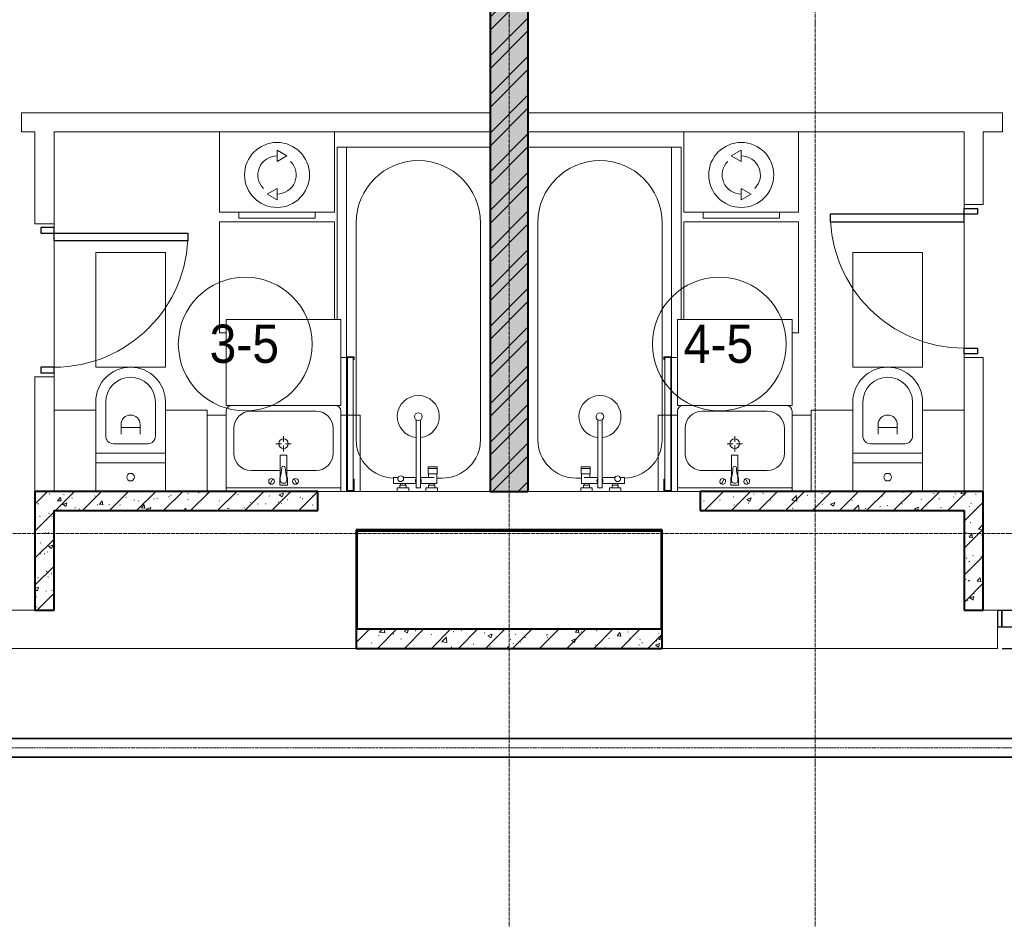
# Model space of a CAD drawing. Header units: millimetres. Extents: x 5617 to 109486, y 7718 to 230949.
# Tile 26 of 55: x 44570 to 49720, y 68783 to 73487. Entities that reach past the tile are written whole.
import ezdxf

# ---------------------------------------------------------------- set-up
doc = ezdxf.new("R2010")
doc.units = ezdxf.units.MM
for name, pattern in [('ADSK_Линия сетки', [25, 20, -2.5, 0, -2.5]), ('Линия сетки', [25, 20, -2.5, 0, -2.5]), ('Осевая', [14, 10, -2, 0, -2])]:
    doc.linetypes.add(name, pattern=pattern)
for name, color, linetype, lineweight in [('Двери', 7, 'Continuous', 18), ('Кабельные лотки', 7, 'Continuous', 18), ('Каркас_Импост', 7, 'Continuous', 30), ('Марки помещений', 7, 'Continuous', 20), ('Мебель', 7, 'Continuous', 18), ('Монтажный зазор', 7, 'Continuous', 30), ('Осевая линия', 7, 'Осевая', 18), ('Оси', 7, 'Continuous', 9), ('Панель', 7, 'Continuous', 30), ('Перекрытия', 7, 'Continuous', 18), ('Сантехнические приборы', 7, 'Continuous', 18), ('Стены', 7, 'Continuous', 18), ('Стены разрез', 7, 'Continuous', 40), ('Электрооборудование', 7, 'Continuous', 18)]:
    doc.layers.add(name, color=color, linetype=linetype, lineweight=lineweight)
doc.styles.add('Arial_3', font='arial.ttf', dxfattribs={"width": 0.9, "height": 200})
pattern_1 = [(50, (0, 0), (218.62117, -19.1268), [22.86, -251.46]), (355, (0, 0), (-42.29187, 229.2684), [18.288, -201.168]), (100.451, (18.22, -1.6), (176.33107, 210.13963), [19.428, -213.708]), (46.184, (0, 60.96), (325.29495, -50.45164), [34.29, -377.19]), (96.636, (27.1, 56.76), (284.883, 296.91266), [29.142, -320.562]), (351.184, (0, 60.96), (284.8858, 296.9107), [27.432, -301.752]), (21, (30.48, 45.72), (181.93753, -122.71832), [22.86, -251.46]), (326, (30.48, 45.72), (74.16223, 221.0262), [18.288, -201.168]), (71.451, (45.64, 35.5), (256.10035, 98.30526), [19.428, -213.708]), (37.5, (0, 0), (3.70639, 101.465895), [3.353, -195.377, 3.353, -200.863, -201.93]), (37.5, (0, 0), (3.70639, 101.465895), [-402.946, 3.353, -198.577]), (7.5, (0, 0), (80.18358, 120.21653), [3.353, -113.081, 3.353, -190.805, -76.962]), (7.5, (0, 0), (80.18358, 120.21653), [-310.591, 3.353, -73.609]), (327.5, (-67.97, 0), (162.708646, -6.87497), [3.353, -72.847, 3.353, -234.391, -315.468]), (327.5, (-67.97, 0), (162.708646, -6.87497), [-313.944, 3.353, -312.115]), (317.5, (-98.45, 0), (177.75468, 30.51183), [3.353, -95.707, 3.353, -154.534, -224.028]), (317.5, (-98.45, 0), (177.75468, 30.51183), [-256.946, 3.353, -220.675])]
pattern_2 = [(45, (0, 0), (-70.71068, 70.71068), [])]

# ---------------------------------------------------------------- blocks, each defined once
blk = doc.blocks.new('A_DOR_Door - Вн_3_Одинарная_800x2100-2793344-МКСС_K3_L23__76_050_')
at = {"layer": 'Двери', "color": 254, "lineweight": 30, "true_color": 0xcccccc}
for p, q in [((-350, 50), (-350, 750)), ((-350, 750), (-310, 750)), ((-350, 50), (-350, 750)), ((-310, 750), (-310, 50)), ((-380, 50), (-380, -20)), ((-350, 50), (-380, 50)), ((-310, 50), (-350, 50)), ((-350, -20), (-350, 50)), ((380, 50), (350, 50)), ((350, 50), (350, -20)), ((380, -20), (380, 50)), ((-380, -20), (-350, -20)), ((350, -20), (380, -20))]:
    blk.add_line(p, q, dxfattribs=at)
at = {"layer": 'Двери', "color": 254, "lineweight": 9, "true_color": 0xe5e5e5}
blk.add_arc((-350, 50), 700, 360, 90, dxfattribs=at)
blk = doc.blocks.new('A_DOR_Door - Вн_3_Одинарная_800x2100-2793291-МКСС_K3_L23__76_050_')
at = {"layer": 'Двери', "color": 254, "lineweight": 30, "true_color": 0xcccccc}
for p, q in [((-380, 20), (-350, 20)), ((-380, -50), (-380, 20)), ((-350, 20), (-350, -50)), ((350, -50), (350, 20)), ((350, 20), (380, 20)), ((380, 20), (380, -50)), ((-350, -50), (-380, -50)), ((-350, -50), (-350, -750)), ((-310, -50), (-350, -50)), ((-350, -50), (-350, -750)), ((-310, -750), (-310, -50)), ((380, -50), (350, -50)), ((-350, -750), (-310, -750))]:
    blk.add_line(p, q, dxfattribs=at)
at = {"layer": 'Двери', "color": 254, "lineweight": 9, "true_color": 0xe5e5e5}
blk.add_arc((-350, -50), 700, 270, 0, dxfattribs=at)
blk = doc.blocks.new('MR_Зона обслуживания - MR_Зона обслуживания-2637390-МКСС_K3_L23__76_050_')
at = {"layer": 'Мебель', "color": 254, "lineweight": 9, "true_color": 0xcccccc}
for p, q in [((182.5, 0), (-182.5, 0)), ((-182.5, 0), (-182.5, -600)), ((182.5, -600), (182.5, 0)), ((-182.5, -600), (182.5, -600))]:
    blk.add_line(p, q, dxfattribs=at)
blk = doc.blocks.new('MR_Зона обслуживания - MR_Зона обслуживания-2637393-МКСС_K3_L23__76_050_')
at = {"layer": 'Мебель', "color": 254, "lineweight": 9, "true_color": 0xcccccc}
for p, q in [((-108.75, 0), (-108.75, -425)), ((108.75, -425), (108.75, 0)), ((-108.75, -425), (108.75, -425))]:
    blk.add_line(p, q, dxfattribs=at)
blk = doc.blocks.new('MR_Зона обслуживания - MR_Зона обслуживания-V2-МКСС_K3_L23__76_050_')
at = {"layer": 'Мебель', "color": 254, "lineweight": 9, "true_color": 0xcccccc}
for p, q in [((108.75, -425), (108.75, 0)), ((-108.75, -400), (-108.75, -425)), ((-108.75, -425), (108.75, -425))]:
    blk.add_line(p, q, dxfattribs=at)
blk = doc.blocks.new('MR_Зона обслуживания - MR_Зона обслуживания-V3-МКСС_K3_L23__76_050_')
at = {"layer": 'Мебель', "color": 254, "lineweight": 9, "true_color": 0xcccccc}
for p, q in [((550, 0), (-550, 0)), ((-550, 0), (-550, -50)), ((550, -30), (550, 0)), ((-550, -50), (350, -50))]:
    blk.add_line(p, q, dxfattribs=at)
blk = doc.blocks.new('MR_Зона обслуживания - MR_Зона обслуживания-2637421-МКСС_K3_L23__76_050_')
at = {"layer": 'Мебель', "color": 254, "lineweight": 9, "true_color": 0xcccccc}
for p, q in [((300, 450), (-300, 450)), ((-300, 450), (-300, 0)), ((300, 0), (300, 450)), ((-300, 0), (300, 0))]:
    blk.add_line(p, q, dxfattribs=at)
blk = doc.blocks.new('MR_Зона обслуживания - MR_Зона обслуживания-2637422-МКСС_K3_L23__76_050_')
at = {"layer": 'Мебель', "color": 254, "lineweight": 9, "true_color": 0xcccccc}
for p, q in [((50, 400), (-50, 400)), ((-50, 400), (-50, 0)), ((50, 0), (50, 400)), ((-50, 0), (50, 0))]:
    blk.add_line(p, q, dxfattribs=at)
blk = doc.blocks.new('MR_Зона обслуживания - MR_Зона обслуживания-V4-МКСС_K3_L23__76_050_')
at = {"layer": 'Мебель', "color": 254, "lineweight": 9, "true_color": 0xcccccc}
for p, q in [((50, 400), (-50, 400)), ((-50, 400), (-50, 0)), ((50, 0), (50, 400))]:
    blk.add_line(p, q, dxfattribs=at)
blk = doc.blocks.new('MR_Зона обслуживания - MR_Зона обслуживания-2637433-МКСС_K3_L23__76_050_')
at = {"layer": 'Мебель', "color": 254, "lineweight": 9, "true_color": 0xcccccc}
for p, q in [((300, 580), (265.9, 580)), ((300, 0), (300, 580)), ((-300, 510), (-300, 0)), ((-300, 0), (300, 0))]:
    blk.add_line(p, q, dxfattribs=at)
blk = doc.blocks.new('MR_Зона обслуживания - MR_Зона обслуживания-2637411-МКСС_K3_L23__76_050_')
at = {"layer": 'Мебель', "color": 254, "lineweight": 9, "true_color": 0xcccccc}
for p, q in [((182.5, 600), (-182.5, 600)), ((-182.5, 600), (-182.5, 0)), ((182.5, 0), (182.5, 600)), ((-182.5, 0), (182.5, 0))]:
    blk.add_line(p, q, dxfattribs=at)
blk = doc.blocks.new('MR_Зона обслуживания - MR_Зона обслуживания-V5-МКСС_K3_L23__76_050_')
at = {"layer": 'Мебель', "color": 254, "lineweight": 9, "true_color": 0xcccccc}
for p, q in [((108.75, 425), (-108.75, 425)), ((-108.75, 425), (-108.75, 0)), ((108.75, 0), (108.75, 425))]:
    blk.add_line(p, q, dxfattribs=at)
blk = doc.blocks.new('MR_Зона обслуживания - MR_Зона обслуживания-V6-МКСС_K3_L23__76_050_')
at = {"layer": 'Мебель', "color": 254, "lineweight": 9, "true_color": 0xcccccc}
for p, q in [((108.75, 425), (-108.75, 425)), ((-108.75, 425), (-108.75, 400)), ((108.75, 0), (108.75, 425))]:
    blk.add_line(p, q, dxfattribs=at)
blk = doc.blocks.new('MR_Зона обслуживания - MR_Зона обслуживания-2637408-МКСС_K3_L23__76_050_')
at = {"layer": 'Мебель', "color": 254, "lineweight": 9, "true_color": 0xcccccc}
for p, q in [((300, 0), (-300, 0)), ((-300, 0), (-300, -450)), ((300, -450), (300, 0)), ((-300, -450), (300, -450))]:
    blk.add_line(p, q, dxfattribs=at)
blk = doc.blocks.new('MR_Зона обслуживания - MR_Зона обслуживания-2637409-МКСС_K3_L23__76_050_')
at = {"layer": 'Мебель', "color": 254, "lineweight": 9, "true_color": 0xcccccc}
for p, q in [((50, 0), (-50, 0)), ((-50, 0), (-50, -400)), ((50, -400), (50, 0)), ((-50, -400), (50, -400))]:
    blk.add_line(p, q, dxfattribs=at)
blk = doc.blocks.new('MR_Зона обслуживания - MR_Зона обслуживания-V7-МКСС_K3_L23__76_050_')
at = {"layer": 'Мебель', "color": 254, "lineweight": 9, "true_color": 0xcccccc}
for p, q in [((-50, 0), (-50, -400)), ((50, -400), (50, 0)), ((-50, -400), (50, -400))]:
    blk.add_line(p, q, dxfattribs=at)
blk = doc.blocks.new('MR_Зона обслуживания - MR_Зона обслуживания-2637407-МКСС_K3_L23__76_050_')
at = {"layer": 'Мебель', "color": 254, "lineweight": 9, "true_color": 0xcccccc}
for p, q in [((300, 0), (-300, 0)), ((-300, 0), (-300, -510)), ((300, -580), (300, 0)), ((265.9, -580), (300, -580))]:
    blk.add_line(p, q, dxfattribs=at)
blk = doc.blocks.new('MR_Зона обслуживания - MR_Зона обслуживания-2637417-МКСС_K3_L23__76_050_')
at = {"layer": 'Мебель', "color": 254, "lineweight": 9, "true_color": 0xcccccc}
for p, q in [((350, 50), (-550, 50)), ((-550, 50), (-550, 0)), ((-550, 0), (550, 0)), ((550, 0), (550, 30))]:
    blk.add_line(p, q, dxfattribs=at)
blk = doc.blocks.new('101_Дверь_Однопольная - _НЧ_Мет_900х2100_Квартира_Пр-3472685-МКСС_K3_L23__76_050_')
at = {"layer": 'Двери', "color": 7, "lineweight": 30, "true_color": 0xffffff}
for p, q in [((-527.7, 100), (522.3, 100)), ((-527.7, -100), (522.3, -100))]:
    blk.add_line(p, q, dxfattribs=at)
at = {"layer": 'Каркас_Импост', "color": 254, "true_color": 0xcccccc}
for p, q in [((-530, 100), (-470, 100)), ((-530, 10), (-530, 100)), ((-470, 100), (-470, 60)), ((-470, 60), (-460, 60)), ((-460, 60), (-460, 10)), ((460, 60), (470, 60)), ((460, 10), (460, 60)), ((470, 100), (530, 100)), ((470, 60), (470, 100)), ((530, 100), (530, 10)), ((-460, 10), (-530, 10)), ((530, 10), (460, 10))]:
    blk.add_line(p, q, dxfattribs=at)
at = {"layer": 'Монтажный зазор', "color": 254, "true_color": 0xcccccc}
for p, q in [((-550, 100), (-530, 100)), ((-550, 10), (-550, 100)), ((-530, 100), (-530, 10)), ((530, 10), (530, 100)), ((530, 100), (550, 100)), ((550, 100), (550, 10)), ((-530, 10), (-550, 10)), ((550, 10), (530, 10))]:
    blk.add_line(p, q, dxfattribs=at)
at = {"layer": 'Панель', "color": 254, "true_color": 0xcccccc}
for p, q in [((-470, 1040), (-430, 1040)), ((-470, 100), (-470, 1040)), ((-430, 1040), (-430, 100)), ((-430, 100), (-470, 100))]:
    blk.add_line(p, q, dxfattribs=at)
blk.add_arc((-470, 100), 940, 0, 90, dxfattribs=at)
blk = doc.blocks.new('MR_Унитаз напольный - Санузел с ванной-2507020-МКСС_K3_L23__76_050_')
at = {"layer": 'Сантехнические приборы', "color": 253, "true_color": 0xaaaaaa}
for p, q in [((-182.5, 200), (-182.5, 50)), ((182.5, 200), (-182.5, 200)), ((182.5, 50), (182.5, 200)), ((-182.5, 50), (182.5, 50)), ((182.5, 50), (-182.5, 50)), ((-182.5, 50), (-182.5, 0)), ((-182.5, 0), (182.5, 0)), ((182.5, 0), (182.5, 50)), ((182.5, 0), (-182.5, 0)), ((-182.5, 0), (-182.5, -267.5)), ((-90, -50), (90, -50)), ((182.5, -267.5), (182.5, 0)), ((-130, -267.5), (-130, -90)), ((-50, -150), (-50, -100)), ((50, -100), (50, -150)), ((130, -90), (130, -267.5)), ((-50, -135), (50, -135))]:
    blk.add_line(p, q, dxfattribs=at)
for centre, radius, start, end in [((0, 125), 20, 0, 180), ((0, 125), 20, 180, 0), ((-90, -90), 40, 90, 180), ((90, -90), 40, 360, 90), ((0, -150), 50, 180, 0), ((0, -267.5), 182.5, 180, 360), ((0, -267.5), 130, 180, 0)]:
    blk.add_arc(centre, radius, start, end, dxfattribs=at)
blk = doc.blocks.new('MR_Ванна - Санузел с ванной_1800x750-2507057-МКСС_K3_L23__76_050_')
at = {"layer": 'Сантехнические приборы', "color": 253, "true_color": 0xaaaaaa}
for p, q in [((900, 0), (-900, 0)), ((-900, 0), (-900, -750)), ((900, -275.2), (900, 0)), ((-505, -50), (630, -50)), ((830, -250), (830, -278.8)), ((780, -276.9), (770.9, -276.9)), ((770.9, -276.9), (770.9, -323.9)), ((807.5, -276.9), (780, -276.9)), ((780, -276.9), (780, -323.9)), ((780, -323.9), (780, -276.9)), ((807.5, -323.9), (807.5, -276.9)), ((858, -278.8), (807.5, -278.8)), ((807.5, -278.8), (807.5, -321.6)), ((826.3, -291.7), (826.3, -363.7)), ((858, -291.7), (858, -278.8)), ((858, -363.7), (858, -291.7)), ((866, -291.7), (858, -291.7)), ((858, -291.7), (858, -318.6)), ((880, -289), (866, -289)), ((866, -289), (866, -321)), ((866, -318.6), (866, -291.7)), ((900, -275.2), (880, -275.2)), ((880, -275.2), (880, -335)), ((880, -321), (880, -289)), ((900, -335), (900, -275.2)), ((770.9, -323.9), (780, -323.9)), ((780, -323.9), (807.5, -323.9)), ((807.5, -321.6), (826.3, -321.6)), ((858, -318.6), (866, -318.6)), ((866, -321), (880, -321)), ((880, -335), (900, -335)), ((900, -425), (900, -335)), ((880, -363.7), (524.9, -363.7)), ((524.9, -386.3), (880, -386.3)), ((826.3, -386.3), (826.3, -453.7)), ((858, -504.1), (858, -386.3)), ((880, -386.3), (880, -363.7)), ((858, -441.4), (858, -468.3)), ((866, -441.4), (858, -441.4)), ((866, -439), (866, -471)), ((880, -439), (866, -439)), ((866, -468.3), (866, -441.4)), ((880, -425), (880, -484.8)), ((900, -425), (880, -425)), ((880, -471), (880, -439)), ((900, -484.8), (900, -425)), ((826.3, -480.7), (826.3, -504.1)), ((826.3, -504.1), (858, -504.1)), ((858, -468.3), (866, -468.3)), ((866, -471), (880, -471)), ((880, -484.8), (900, -484.8)), ((900, -710), (900, -484.8)), ((630, -700), (-505, -700)), ((195, -710), (195, -750.1)), ((210, -710), (195, -710)), ((200, -745.1), (200, -715)), ((200, -715), (210, -715)), ((895, -715), (200, -715)), ((200, -715), (200, -745.1)), ((210, -715), (210, -710)), ((900, -710), (835, -710)), ((835, -710), (835, -715)), ((835, -715), (895, -715)), ((895, -715), (895, -745.1)), ((895, -745.1), (895, -715)), ((900, -750), (900, -710)), ((-900, -750), (195.1, -750)), ((195, -750.1), (210, -750.1)), ((210, -745.1), (200, -745.1)), ((200, -745.1), (895, -745.1)), ((210, -750.1), (210, -745.1)), ((210, -750), (885, -750)), ((895, -745.1), (885, -745.1)), ((885, -745.1), (885, -750)), ((885, -750), (900, -750))]:
    blk.add_line(p, q, dxfattribs=at)
for centre, radius, start, end in [((-505, -375), 325, 90, 270), ((630, -250), 200, 360, 90), ((508.5, -375), 110, 5.916, 354.084), ((508.5, -375), 20, 90, 270), ((508.5, -375), 20, 270, 90), ((843.9, -375), 15.5, 47.0093, 132.9907), ((508.5, -375), 20, 325.4667, 34.5333), ((843.9, -375), 15.5, 227.0093, 312.9907), ((832.8, -467.2), 15, 90, 270), ((832.8, -467.2), 15, 244.0483, 115.9517), ((832.8, -467.2), 15, 270, 90), ((630, -500), 200, 270, 358.8143)]:
    blk.add_arc(centre, radius, start, end, dxfattribs=at)
blk = doc.blocks.new('MR_Тумба-Умывальник с зеркалом - Тумба-умывальник_600-2637418-МКСС_K3_L23__76_050_')
at = {"layer": 'Сантехнические приборы', "color": 253, "true_color": 0xaaaaaa}
for p, q in [((-300, 0), (-300, 420)), ((-270, 450), (270, 450)), ((-170, 420), (170, 420)), ((300, 420), (300, 0)), ((-260, 200), (-260, 330)), ((260, 330), (260, 200)), ((0, 290), (0, 260)), ((-10, 250), (-40, 250)), ((0, 210), (0, 240)), ((40, 250), (10, 250)), ((-17, 73.1), (-17, 187.9)), ((-14, 190.9), (14, 190.9)), ((17, 187.9), (17, 73.1)), ((-17, 110), (-170, 110)), ((170, 110), (17, 110)), ((-69.7, 39.8), (-55.6, 66.3)), ((-20, 73.1), (-17, 73.1)), ((-20, 33.1), (-20, 73.1)), ((-17, 60), (-17, 73.1)), ((17, 73.1), (17, 60)), ((17, 73.1), (20, 73.1)), ((20, 73.1), (20, 33.1)), ((69.7, 39.8), (55.6, 66.3)), ((-300, 20), (300, 20)), ((300, 0), (-300, 0)), ((20, 33.1), (-20, 33.1))]:
    blk.add_line(p, q, dxfattribs=at)
for centre, radius, start, end in [((-270, 420), 30, 90, 180), ((-170, 330), 90, 90, 180), ((170, 330), 90, 0, 90), ((270, 420), 30, 0, 90), ((0, 250), 25, 360, 180), ((0, 250), 25, 180, 360), ((-170, 200), 90, 180, 270), ((-14, 187.9), 3, 90, 180), ((-14, 187.9), 3, 105, 165), ((14, 187.9), 3, 0, 90), ((14, 187.9), 3, 15, 75), ((170, 200), 90, 270, 0), ((-217.6, 129.9), 208.5, 344.1823, 358.4054), ((0, 124.1), 9.19, 0, 180), ((217.6, 129.9), 208.5, 181.5946, 195.8177), ((-62.7, 53.1), 15, 0, 180), ((-62.7, 53.1), 15, 180, 0), ((0, 60), 17, 180, 0), ((62.7, 53.1), 15, 0, 180), ((62.7, 53.1), 15, 180, 0)]:
    blk.add_arc(centre, radius, start, end, dxfattribs=at)
blk = doc.blocks.new('MR_Стиральная машина - Стиральная машина_450-2637432-МКСС_K3_L23__76_050_')
at = {"layer": 'Электрооборудование', "color": 253, "true_color": 0xaaaaaa}
for p, q in [((-300, 420), (300, 420)), ((-300, 0), (-300, 420)), ((-200, 450), (200, 450)), ((-200, 420), (-200, 450)), ((200, 450), (200, 420)), ((300, 420), (300, 0)), ((0, 355), (52, 325)), ((0, 295), (0, 355)), ((52, 325), (0, 295)), ((-52, 125), (0, 155)), ((0, 155), (0, 95)), ((0, 95), (-52, 125)), ((300, 0), (-300, 0))]:
    blk.add_line(p, q, dxfattribs=at)
for radius, start, end in [(170, 0, 180), (100, 90, 225), (100, 270, 45), (170, 180, 0)]:
    blk.add_arc((0, 225), radius, start, end, dxfattribs=at)
blk = doc.blocks.new('MR_Унитаз напольный - Санузел с ванной-2637410-МКСС_K3_L23__76_050_')
at = {"layer": 'Сантехнические приборы', "color": 253, "true_color": 0xaaaaaa}
for p, q in [((-182.5, 0), (-182.5, 267.5)), ((-130, 267.5), (-130, 90)), ((130, 90), (130, 267.5)), ((182.5, 267.5), (182.5, 0)), ((-50, 150), (-50, 100)), ((-50, 135), (50, 135)), ((50, 100), (50, 150)), ((182.5, 0), (-182.5, 0)), ((-182.5, -50), (-182.5, 0)), ((-182.5, 0), (182.5, 0)), ((-90, 50), (90, 50)), ((182.5, 0), (182.5, -50)), ((-182.5, -50), (182.5, -50)), ((-182.5, -200), (-182.5, -50)), ((182.5, -50), (-182.5, -50)), ((182.5, -50), (182.5, -200)), ((182.5, -200), (-182.5, -200))]:
    blk.add_line(p, q, dxfattribs=at)
for centre, radius, start, end in [((0, 267.5), 182.5, 0, 180), ((0, 267.5), 130, 360, 180), ((0, 150), 50, 360, 180), ((-90, 90), 40, 180, 270), ((90, 90), 40, 270, 360), ((0, -125), 20, 360, 180), ((0, -125), 20, 180, 360)]:
    blk.add_arc(centre, radius, start, end, dxfattribs=at)
blk = doc.blocks.new('MR_Тумба-Умывальник с зеркалом - Тумба-умывальник_600-2507026-МКСС_K3_L23__76_050_')
at = {"layer": 'Сантехнические приборы', "color": 253, "true_color": 0xaaaaaa}
for p, q in [((-300, 0), (-300, -420)), ((300, 0), (-300, 0)), ((300, -420), (300, 0)), ((-300, -20), (300, -20)), ((-69.7, -39.8), (-55.6, -66.3)), ((20, -33.1), (-20, -33.1)), ((-20, -33.1), (-20, -73.1)), ((20, -73.1), (20, -33.1)), ((69.7, -39.8), (55.6, -66.3)), ((-20, -73.1), (-17, -73.1)), ((-17, -60), (-17, -73.1)), ((-17, -73.1), (-17, -187.9)), ((17, -73.1), (17, -60)), ((17, -187.9), (17, -73.1)), ((17, -73.1), (20, -73.1)), ((-17, -110), (-170, -110)), ((170, -110), (17, -110)), ((-260, -200), (-260, -330)), ((-14, -190.9), (14, -190.9)), ((260, -330), (260, -200)), ((-10, -250), (-40, -250)), ((0, -210), (0, -240)), ((40, -250), (10, -250)), ((0, -290), (0, -260)), ((-270, -450), (270, -450)), ((-170, -420), (170, -420))]:
    blk.add_line(p, q, dxfattribs=at)
for centre, radius, start, end in [((-62.7, -53.1), 15, 360, 180), ((0, -60), 17, 360, 180), ((62.7, -53.1), 15, 360, 180), ((-62.7, -53.1), 15, 180, 360), ((-217.6, -129.9), 208.5, 1.5946, 15.8177), ((217.6, -129.9), 208.5, 164.1823, 178.4054), ((62.7, -53.1), 15, 180, 360), ((-170, -200), 90, 90, 180), ((0, -124.1), 9.19, 180, 360), ((170, -200), 90, 360, 90), ((-14, -187.9), 3, 180, 270), ((-14, -187.9), 3, 195, 255), ((14, -187.9), 3, 270, 0), ((14, -187.9), 3, 285, 345), ((0, -250), 25, 0, 180), ((0, -250), 25, 180, 0), ((-170, -330), 90, 180, 270), ((170, -330), 90, 270, 360), ((-270, -420), 30, 180, 270), ((270, -420), 30, 270, 360)]:
    blk.add_arc(centre, radius, start, end, dxfattribs=at)
blk = doc.blocks.new('MR_Стиральная машина - Стиральная машина_450-2507058-МКСС_K3_L23__76_050_')
at = {"layer": 'Электрооборудование', "color": 253, "true_color": 0xaaaaaa}
for p, q in [((300, 0), (-300, 0)), ((-300, 0), (-300, -420)), ((300, -420), (300, 0)), ((0, -95), (-52, -125)), ((0, -155), (0, -95)), ((-52, -125), (0, -155)), ((0, -295), (0, -355)), ((52, -325), (0, -295)), ((0, -355), (52, -325)), ((-300, -420), (300, -420)), ((-200, -420), (-200, -450)), ((-200, -450), (200, -450)), ((200, -450), (200, -420))]:
    blk.add_line(p, q, dxfattribs=at)
for radius, start, end in [(170, 360, 180), (100, 135, 270), (100, 315, 90), (170, 180, 360)]:
    blk.add_arc((0, -225), radius, start, end, dxfattribs=at)
blk = doc.blocks.new('MR_Ванна - Санузел с ванной_1800x750-2637415-МКСС_K3_L23__76_050_')
at = {"layer": 'Сантехнические приборы', "color": 253, "true_color": 0xaaaaaa}
for p, q in [((-900, 0), (-900, 750)), ((-900, 750), (195.1, 750)), ((210, 750.1), (195, 750.1)), ((195, 750.1), (195, 710)), ((200, 715), (200, 745.1)), ((200, 745.1), (210, 745.1)), ((200, 745.1), (200, 715)), ((895, 745.1), (200, 745.1)), ((210, 745.1), (210, 750.1)), ((210, 750), (885, 750)), ((900, 750), (885, 750)), ((885, 750), (885, 745.1)), ((885, 745.1), (895, 745.1)), ((895, 745.1), (895, 715)), ((895, 715), (895, 745.1)), ((900, 710), (900, 750)), ((630, 700), (-505, 700)), ((195, 710), (210, 710)), ((210, 715), (200, 715)), ((200, 715), (895, 715)), ((210, 710), (210, 715)), ((895, 715), (835, 715)), ((835, 715), (835, 710)), ((835, 710), (900, 710)), ((900, 710), (900, 484.8)), ((826.3, 504.1), (858, 504.1)), ((826.3, 480.7), (826.3, 504.1)), ((858, 504.1), (858, 386.3)), ((858, 468.3), (866, 468.3)), ((858, 441.4), (858, 468.3)), ((866, 471), (880, 471)), ((866, 439), (866, 471)), ((866, 468.3), (866, 441.4)), ((880, 484.8), (900, 484.8)), ((880, 425), (880, 484.8)), ((880, 471), (880, 439)), ((900, 484.8), (900, 425)), ((826.3, 386.3), (826.3, 453.7)), ((866, 441.4), (858, 441.4)), ((880, 439), (866, 439)), ((900, 425), (880, 425)), ((900, 425), (900, 335)), ((524.9, 386.3), (880, 386.3)), ((880, 363.7), (524.9, 363.7)), ((826.3, 291.7), (826.3, 363.7)), ((858, 363.7), (858, 291.7)), ((880, 386.3), (880, 363.7)), ((770.9, 276.9), (770.9, 323.9)), ((770.9, 323.9), (780, 323.9)), ((780, 276.9), (780, 323.9)), ((780, 323.9), (807.5, 323.9)), ((780, 323.9), (780, 276.9)), ((807.5, 323.9), (807.5, 276.9)), ((807.5, 278.8), (807.5, 321.6)), ((807.5, 321.6), (826.3, 321.6)), ((858, 291.7), (858, 318.6)), ((858, 318.6), (866, 318.6)), ((866, 289), (866, 321)), ((866, 321), (880, 321)), ((866, 318.6), (866, 291.7)), ((880, 275.2), (880, 335)), ((880, 335), (900, 335)), ((880, 321), (880, 289)), ((900, 335), (900, 275.2)), ((780, 276.9), (770.9, 276.9)), ((807.5, 276.9), (780, 276.9)), ((858, 278.8), (807.5, 278.8)), ((830, 250), (830, 278.8)), ((858, 291.7), (858, 278.8)), ((866, 291.7), (858, 291.7)), ((880, 289), (866, 289)), ((900, 275.2), (880, 275.2)), ((900, 275.2), (900, 0)), ((900, 0), (-900, 0)), ((-505, 50), (630, 50))]:
    blk.add_line(p, q, dxfattribs=at)
for centre, radius, start, end in [((-505, 375), 325, 90, 270), ((630, 500), 200, 1.1857, 90), ((508.5, 375), 110, 5.916, 354.084), ((832.8, 467.2), 15, 90, 270), ((832.8, 467.2), 15, 244.0483, 115.9517), ((832.8, 467.2), 15, 270, 90), ((508.5, 375), 20, 90, 270), ((508.5, 375), 20, 270, 90), ((508.5, 375), 20, 325.4667, 34.5333), ((843.9, 375), 15.5, 47.0093, 132.9907), ((843.9, 375), 15.5, 227.0093, 312.9907), ((630, 250), 200, 270, 360)]:
    blk.add_arc(centre, radius, start, end, dxfattribs=at)
blk = doc.blocks.new('135_SLK_K3_AR_rvt-1-МКСС_K3_L23__76_050_')
at = {"layer": 'Стены разрез', "lineweight": 9, "true_color": 0xcccccc}
h = blk.add_hatch(dxfattribs=at)
h.set_pattern_fill('FP_1', color=254, style=0, pattern_type=2)
h.set_pattern_definition(pattern_1)
h.paths.add_polyline_path([(93650, 71020), (93650, 77000), (93450, 77000), (93450, 71020)])
h = blk.add_hatch(dxfattribs=at)
h.set_pattern_fill('FP_3', color=254, style=0, pattern_type=2)
h.set_pattern_definition([(45, (0, 0), (-101.02788, 101.02788), []), (45, (67.35, 0), (-101.02788, 101.02788), [])])
h.paths.add_polyline_path([(93650, 71020), (93650, 77000), (93450, 77000), (93450, 71020)])
h = blk.add_hatch(dxfattribs=at)
h.set_pattern_fill('FP_1', color=254, style=0, pattern_type=2)
h.set_pattern_definition(pattern_1)
h.paths.add_polyline_path([(91070, 70400), (91170, 70400), (91170, 71020), (91070, 71020), (91070, 70639.3)])
h = blk.add_hatch(dxfattribs=at)
h.set_pattern_fill('FP_2', color=254, style=0, pattern_type=2)
h.set_pattern_definition(pattern_2)
h.paths.add_polyline_path([(91070, 70400), (91170, 70400), (91170, 71020), (91070, 71020), (91070, 70639.3)])
h = blk.add_hatch(dxfattribs=at)
h.set_pattern_fill('FP_1', color=254, style=0, pattern_type=2)
h.set_pattern_definition(pattern_1)
h.paths.add_polyline_path([(91170, 70920), (92550, 70920), (92550, 71020), (91170, 71020)])
h = blk.add_hatch(dxfattribs=at)
h.set_pattern_fill('FP_2', color=254, style=0, pattern_type=2)
h.set_pattern_definition(pattern_2)
h.paths.add_polyline_path([(91170, 70920), (92550, 70920), (92550, 71020), (91170, 71020)])
h = blk.add_hatch(dxfattribs=at)
h.set_pattern_fill('FP_1', color=254, style=0, pattern_type=2)
h.set_pattern_definition(pattern_1)
h.paths.add_polyline_path([(95761.4, 70920), (95930, 70920), (95930, 71020), (94550, 71020), (94550, 70920), (95393.9, 70920)])
h = blk.add_hatch(dxfattribs=at)
h.set_pattern_fill('FP_2', color=254, style=0, pattern_type=2)
h.set_pattern_definition(pattern_2)
h.paths.add_polyline_path([(95761.4, 70920), (95930, 70920), (95930, 71020), (94550, 71020), (94550, 70920), (95393.9, 70920)])
h = blk.add_hatch(dxfattribs=at)
h.set_pattern_fill('FP_1', color=254, style=0, pattern_type=2)
h.set_pattern_definition(pattern_1)
h.paths.add_polyline_path([(95930, 70400), (96030, 70400), (96030, 71020), (95930, 71020), (95930, 70639.3)])
h = blk.add_hatch(dxfattribs=at)
h.set_pattern_fill('FP_2', color=254, style=0, pattern_type=2)
h.set_pattern_definition(pattern_2)
h.paths.add_polyline_path([(95930, 70400), (96030, 70400), (96030, 71020), (95930, 71020), (95930, 70639.3)])
h = blk.add_hatch(dxfattribs=at)
h.set_pattern_fill('FP_1', color=254, style=0, pattern_type=2)
h.set_pattern_definition(pattern_1)
h.paths.add_polyline_path([(94350, 70200), (94350, 70300), (92750, 70300), (92750, 70200), (93923.7, 70200)])
h = blk.add_hatch(dxfattribs=at)
h.set_pattern_fill('FP_2', color=254, style=0, pattern_type=2)
h.set_pattern_definition(pattern_2)
h.paths.add_polyline_path([(94350, 70200), (94350, 70300), (92750, 70300), (92750, 70200), (93923.7, 70200)])
at = {"layer": 'Перекрытия', "color": 254, "true_color": 0xcccccc}
for p, q in [((95930, 72520), (95930, 72500)), ((95930, 72500), (95930, 72520)), ((91170, 72400), (91170, 72420)), ((91170, 72420), (91170, 72400)), ((95930, 72430), (95930, 71770)), ((95930, 71770), (95930, 72430)), ((91170, 71670), (91170, 72330)), ((91170, 72330), (91170, 71670)), ((95930, 71740), (95930, 71720)), ((95930, 71720), (95930, 71740)), ((91170, 71620), (91170, 71640)), ((91170, 71640), (91170, 71620)), ((92550, 71020), (92650, 71020)), ((92650, 71020), (92670, 71020)), ((92770, 71020), (93450, 71020)), ((93650, 71020), (94330, 71020)), ((94430, 71020), (94450, 71020)), ((94450, 71020), (94550, 71020)), ((90395, 70400), (91070, 70400)), ((96030, 70400), (96106.3, 70400)), ((96106.3, 70400), (96104.3, 70400)), ((96104.3, 70400), (96104.3, 70200)), ((92750, 70200), (90389.3, 70200)), ((96104.3, 70200), (94350, 70200))]:
    blk.add_line(p, q, dxfattribs=at)
at = {"layer": 'Стены', "color": 254, "true_color": 0xcccccc}
for p, q in [((91000, 73000), (91070, 73000)), ((91000, 73000), (91000, 72900)), ((91170, 73000), (91070, 73000)), ((91170, 73000), (93450, 73000)), ((93650, 73000), (95930, 73000)), ((96030, 73000), (95930, 73000)), ((96030, 73000), (96130, 73000)), ((96130, 72900), (96130, 73000)), ((91070, 72900), (91000, 72900)), ((91070, 72420), (91070, 72900)), ((91170, 72900), (91170, 72420)), ((93450, 72900), (91170, 72900)), ((95930, 72900), (93650, 72900)), ((95930, 72520), (95930, 72900)), ((96030, 72900), (96030, 72520)), ((96130, 72900), (96030, 72900)), ((95930, 72520), (96030, 72520)), ((91070, 72420), (91170, 72420)), ((95930, 71445), (95930, 71720)), ((96030, 71720), (95930, 71720)), ((96030, 71720), (96030, 71020)), ((91070, 71020), (91070, 71620)), ((91170, 71620), (91070, 71620)), ((91170, 71620), (91170, 71445))]:
    blk.add_line(p, q, dxfattribs=at)
at = {"layer": 'Стены разрез', "color": 254, "true_color": 0xcccccc}
for p, q in [((93450, 77000), (93450, 71020)), ((93650, 71020), (93650, 77000)), ((91070, 71020), (91070, 70400)), ((91170, 71020), (91070, 71020)), ((92550, 71020), (91170, 71020)), ((92550, 70920), (92550, 71020)), ((93450, 71020), (93650, 71020)), ((95930, 71020), (94550, 71020)), ((94550, 71020), (94550, 70920)), ((96030, 71020), (95930, 71020)), ((96030, 70400), (96030, 71020)), ((91170, 70920), (92550, 70920)), ((91170, 70400), (91170, 70920)), ((94550, 70920), (95930, 70920)), ((95930, 70920), (95930, 70400)), ((94345, 70820), (92750, 70820)), ((92750, 70820), (92750, 70815)), ((92750, 70815), (92750, 70300)), ((92755, 70815), (94345, 70815)), ((92755, 70300), (92755, 70815)), ((94350, 70820), (94345, 70820)), ((94345, 70815), (94345, 70300)), ((94350, 70300), (94350, 70820)), ((91070, 70400), (91170, 70400)), ((95930, 70400), (96030, 70400)), ((94350, 70300), (92750, 70300)), ((92750, 70300), (92750, 70200)), ((92750, 70300), (92755, 70300)), ((94345, 70300), (94350, 70300)), ((94350, 70200), (94350, 70300)), ((92750, 70200), (94350, 70200))]:
    blk.add_line(p, q, dxfattribs=at)
at = {"layer": 'Двери', "color": 254, "lineweight": 18, "true_color": 0xe5e5e5, "rotation": 270}
for name, p in [('A_DOR_Door - Вн_3_Одинарная_800x2100-2793291-МКСС_K3_L23__76_050_', (95980, 72120)), ('A_DOR_Door - Вн_3_Одинарная_800x2100-2793344-МКСС_K3_L23__76_050_', (91120, 72020))]:
    blk.add_blockref(name, p, dxfattribs=at)
at = {"layer": 'Двери', "color": 254, "lineweight": 18, "true_color": 0xe5e5e5}
blk.add_blockref('101_Дверь_Однопольная - _НЧ_Мет_900х2100_Квартира_Пр-3472685-МКСС_K3_L23__76_050_', (96656.3, 70300), dxfattribs=at)
at = {"layer": 'Мебель', "color": 254, "lineweight": 18, "true_color": 0xe5e5e5}
for name, p, rotation in [('MR_Зона обслуживания - MR_Зона обслуживания-V3-МКСС_K3_L23__76_050_', (92700, 72270), 269.9999999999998), ('MR_Зона обслуживания - MR_Зона обслуживания-2637417-МКСС_K3_L23__76_050_', (94400, 72270), 270.0000000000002), ('MR_Зона обслуживания - MR_Зона обслуживания-2637433-МКСС_K3_L23__76_050_', (92335.9, 72430), 180), ('MR_Зона обслуживания - MR_Зона обслуживания-2637390-МКСС_K3_L23__76_050_', (91570, 71670), 180), ('MR_Зона обслуживания - MR_Зона обслуживания-2637408-МКСС_K3_L23__76_050_', (94730, 71470), 180), ('MR_Зона обслуживания - MR_Зона обслуживания-2637393-МКСС_K3_L23__76_050_', (91278.7, 71020), 180), ('MR_Зона обслуживания - MR_Зона обслуживания-V2-МКСС_K3_L23__76_050_', (91861.2, 71020), 180), ('MR_Зона обслуживания - MR_Зона обслуживания-2637409-МКСС_K3_L23__76_050_', (94380, 71020), 180), ('MR_Зона обслуживания - MR_Зона обслуживания-V7-МКСС_K3_L23__76_050_', (95080, 71020), 180)]:
    blk.add_blockref(name, p, dxfattribs=dict(at, rotation=rotation))
for name, p in [('MR_Зона обслуживания - MR_Зона обслуживания-2637407-МКСС_K3_L23__76_050_', (94764.1, 72430)), ('MR_Зона обслуживания - MR_Зона обслуживания-2637411-МКСС_K3_L23__76_050_', (95530, 71670)), ('MR_Зона обслуживания - MR_Зона обслуживания-2637421-МКСС_K3_L23__76_050_', (92370, 71470)), ('MR_Зона обслуживания - MR_Зона обслуживания-V6-МКСС_K3_L23__76_050_', (95238.7, 71020)), ('MR_Зона обслуживания - MR_Зона обслуживания-V5-МКСС_K3_L23__76_050_', (95821.2, 71020)), ('MR_Зона обслуживания - MR_Зона обслуживания-V4-МКСС_K3_L23__76_050_', (92020, 71020)), ('MR_Зона обслуживания - MR_Зона обслуживания-2637422-МКСС_K3_L23__76_050_', (92720, 71020))]:
    blk.add_blockref(name, p, dxfattribs=at)
at = {"layer": 'Сантехнические приборы', "color": 253, "lineweight": 18, "true_color": 0xaaaaaa}
for name, p, rotation in [('MR_Ванна - Санузел с ванной_1800x750-2507057-МКСС_K3_L23__76_050_', (93450, 71920), 269.9999999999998), ('MR_Ванна - Санузел с ванной_1800x750-2637415-МКСС_K3_L23__76_050_', (93650, 71920), 270.0000000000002), ('MR_Унитаз напольный - Санузел с ванной-2507020-МКСС_K3_L23__76_050_', (91570, 71220), 180), ('MR_Тумба-Умывальник с зеркалом - Тумба-умывальник_600-2507026-МКСС_K3_L23__76_050_', (94730, 71020), 180)]:
    blk.add_blockref(name, p, dxfattribs=dict(at, rotation=rotation))
for name, p in [('MR_Унитаз напольный - Санузел с ванной-2637410-МКСС_K3_L23__76_050_', (95530, 71220)), ('MR_Тумба-Умывальник с зеркалом - Тумба-умывальник_600-2637418-МКСС_K3_L23__76_050_', (92370, 71020))]:
    blk.add_blockref(name, p, dxfattribs=at)
at = {"layer": 'Электрооборудование', "color": 253, "lineweight": 18, "true_color": 0xaaaaaa, "rotation": 180}
blk.add_blockref('MR_Стиральная машина - Стиральная машина_450-2637432-МКСС_K3_L23__76_050_', (92335.9, 72900), dxfattribs=at)
at = {"layer": 'Электрооборудование', "color": 253, "lineweight": 18, "true_color": 0xaaaaaa}
blk.add_blockref('MR_Стиральная машина - Стиральная машина_450-2507058-МКСС_K3_L23__76_050_', (94764.1, 72900), dxfattribs=at)
blk = doc.blocks.new('050_Марка_Помещение - Номер-620969-МКСС_K3_L23__76_050_')
at = {"layer": 'Марки помещений'}
blk.add_circle((0, 0), 3.5, dxfattribs=at)

msp = doc.modelspace()

# ---------------------------------------------------------------- linework, layer by layer
at = {"layer": 'Кабельные лотки', "color": 96, "true_color": 0x008000}
for p, q in [((40131.1, 69730), (68430.1, 69730)), ((40131.1, 69727.5), (68430.1, 69727.5)), ((40131.1, 69632.5), (68430.1, 69632.5)), ((40131.1, 69630), (68430.1, 69630))]:
    msp.add_line(p, q, dxfattribs=at)
at = {"layer": 'Осевая линия'}
msp.add_line((40131.1, 69680), (68430.1, 69680), dxfattribs=at)
at = {"layer": 'Оси', "linetype": 'Линия сетки'}
for p, q in [((47130.1, 56452.5), (47130.1, 77595)), ((48730.1, 56452.5), (48730.1, 77595))]:
    msp.add_line(p, q, dxfattribs=at)
at = {"layer": 'Оси', "linetype": 'ADSK_Линия сетки'}
msp.add_line((75100.1, 70800), (25833.1, 70800), dxfattribs=at)

# ---------------------------------------------------------------- block references
at = {"lineweight": 5}
msp.add_blockref('135_SLK_K3_AR_rvt-1-МКСС_K3_L23__76_050_', (-46419.9, 0), dxfattribs=at)
at = {"layer": 'Марки помещений', "xscale": 99.99999999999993, "yscale": 99.99999999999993, "zscale": 99.99999999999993}
for p in [(45749.8, 71791), (48229.8, 71791)]:
    msp.add_blockref('050_Марка_Помещение - Номер-620969-МКСС_K3_L23__76_050_', p, dxfattribs=at)

# ---------------------------------------------------------------- texts
at = {"layer": 'Марки помещений', "lineweight": 9, "char_height": 200, "width": 447.342, "attachment_point": 1, "style": 'Arial_3'}
for s, insert in [('3-5', (45563.3, 71892.7)), ('4-5', (48043.3, 71892.7))]:
    msp.add_mtext(s, dxfattribs=dict(at, insert=insert))

doc.saveas('drawing.dxf')
